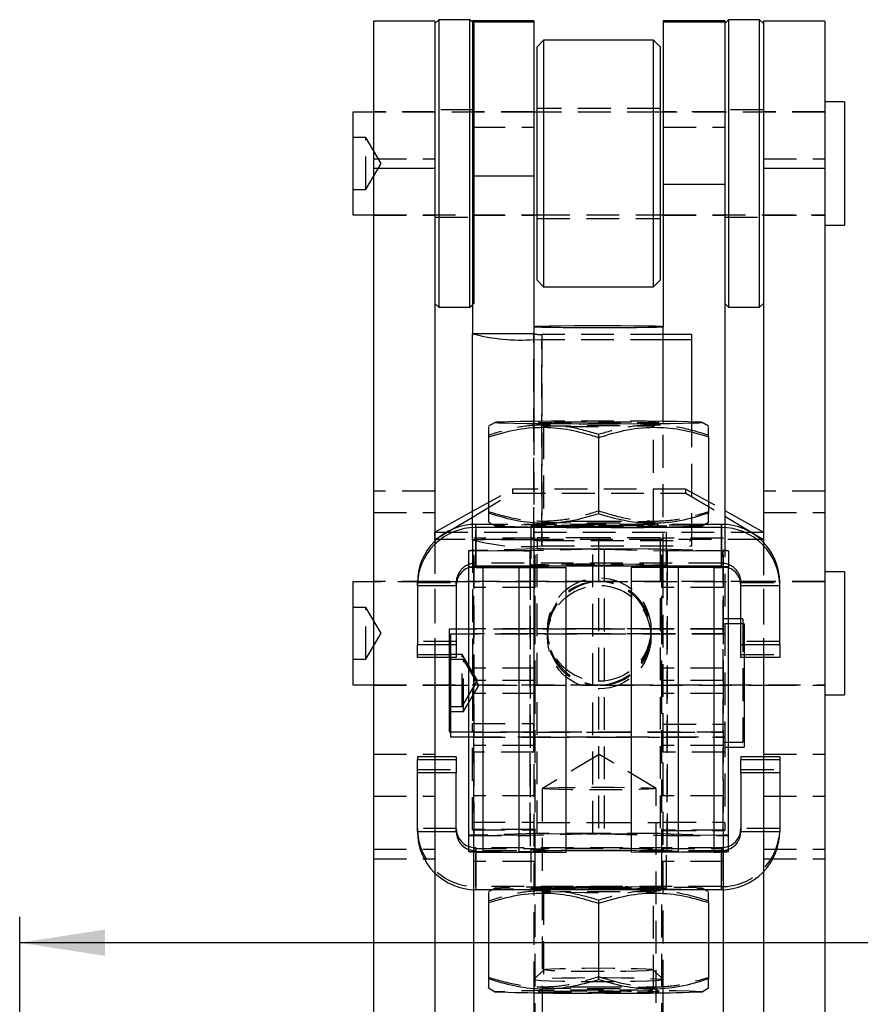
# Model space of a CAD drawing. Extents: x 56 to 806, y 64 to 579.
# Tile 7 of 9: x 390 to 455, y 479 to 555. Entities that reach past the tile are written whole.
import ezdxf

# ---------------------------------------------------------------- set-up
doc = ezdxf.new("R2010")
doc.units = 0
doc.header["$LTSCALE"] = 2
doc.linetypes.add('HIDDEN', pattern=[1.905, 1.27, -0.635])
doc.layers.get('0').update_dxf_attribs({"linetype": 'CONTINUOUS'})
doc.styles.add('SLDTEXTSTYLE0', font='TXT', dxfattribs={"width": 0.75})
doc.dimstyles.new('SLDDIMSTYLE2', dxfattribs={"dimtxt": 7, "dimasz": 6.604, "dimexe": 0, "dimexo": 0.0625, "dimgap": 1.75, "dimtad": 1, "dimdec": 0, "dimrnd": 1e-09, "dimzin": 12, "dimtxsty": 'SLDTEXTSTYLE0', "dimsah": 1, "dimcen": 0.09, "dimazin": 3, "dimtfac": 1, "dimtofl": 0, "dimtmove": 0, "dimatfit": 3, "dimtolj": 1, "dimtzin": 12})

# ---------------------------------------------------------------- blocks, each defined once
blk = doc.blocks.new('_D_5')
at = {"color": 179, "linetype": 'CONTINUOUS'}
for p, q in [((389.952, 437.574), (389.952, 486.157)), ((479.452, 437.574), (479.452, 486.157)), ((479.452, 484.157), (389.952, 484.157)), ((479.452, 484.157), (510.467, 484.157))]:
    blk.add_line(p, q, dxfattribs=at)
for points in [[(389.952, 484.157), (396.556, 483.141), (396.556, 485.173)], [(479.452, 484.157), (472.848, 485.173), (472.848, 483.141)]]:
    blk.add_solid(points, dxfattribs=at)
at = {"color": 179, "linetype": 'CONTINUOUS', "insert": (494.436, 493.18, -40.03), "char_height": 7, "attachment_point": 1, "style": 'SLDTEXTSTYLE0'}
blk.add_mtext('90', dxfattribs=at)

msp = doc.modelspace()

# ---------------------------------------------------------------- linework, layer by layer
at = {"color": 7, "linetype": 'CONTINUOUS'}
for p, q in [((422.051695, 555.383275), (417.301696, 555.383275)), ((417.301696, 555.383275), (417.301696, 544.026064)), ((422.351695, 555.495775), (422.051695, 555.195777)), ((422.051695, 555.383275), (422.051695, 544.026064)), ((424.751695, 555.495775), (422.351695, 555.495775)), ((422.351695, 555.495775), (422.351695, 533.270775)), ((424.951515, 555.295954), (424.751695, 555.495775)), ((424.751695, 533.270775), (424.751695, 555.495775)), ((429.701515, 555.419027), (424.951515, 555.419027)), ((424.951515, 555.419027), (424.951515, 555.385302)), ((424.951515, 555.385302), (429.701515, 555.385302)), ((424.951515, 555.385302), (424.951515, 555.342055)), ((424.951515, 555.342055), (429.701515, 555.342055)), ((424.951515, 555.342055), (424.951515, 543.431888)), ((425.051695, 555.195777), (425.051695, 533.570776)), ((429.701515, 555.419027), (429.701515, 555.385302)), ((429.701515, 555.385302), (429.701515, 555.342055)), ((429.701515, 555.342055), (429.701515, 543.431888)), ((444.451515, 555.419027), (439.701515, 555.419027)), ((439.701515, 555.419027), (439.701515, 555.385302)), ((439.701515, 555.385302), (444.451515, 555.385302)), ((439.701515, 555.385302), (439.701515, 555.342055)), ((439.701515, 555.342055), (444.451515, 555.342055)), ((439.701515, 555.342055), (439.701515, 542.782246)), ((444.751515, 555.495775), (444.451515, 555.195777)), ((444.451515, 555.419027), (444.451515, 555.385302)), ((444.451515, 555.385302), (444.451515, 555.342055)), ((444.451515, 555.342055), (444.451515, 542.782246)), ((447.151515, 555.495775), (444.751515, 555.495775)), ((444.751515, 555.495775), (444.751515, 533.270775)), ((447.451515, 555.195777), (447.151515, 555.495775)), ((447.151515, 533.270775), (447.151515, 555.495775)), ((452.201515, 555.383275), (447.451515, 555.383275)), ((447.451515, 555.383275), (447.451515, 544.026064)), ((452.201515, 555.383275), (452.201515, 544.026064)), ((430.451515, 553.908276), (429.951515, 553.408275)), ((429.951515, 535.358275), (429.951515, 553.408275)), ((438.951515, 553.908276), (430.451515, 553.908276)), ((430.451515, 553.908276), (430.451515, 534.858276)), ((439.451515, 553.408275), (438.951515, 553.908276)), ((438.951515, 534.858276), (438.951515, 553.908276)), ((439.451515, 553.408275), (439.451515, 535.358275)), ((453.701515, 549.145776), (452.201515, 549.145776)), ((453.701515, 549.145776), (453.701515, 539.620776)), ((417.301696, 548.352024), (415.701516, 548.352024)), ((415.701516, 548.352024), (415.701516, 540.414526)), ((429.951515, 548.352024), (429.701515, 548.352024)), ((439.701515, 548.352024), (439.451515, 548.352024)), ((417.301696, 544.026064), (422.051695, 544.026064)), ((417.301696, 544.026064), (417.301696, 467.066678)), ((422.051695, 544.026064), (422.051695, 515.204686)), ((424.951515, 543.431888), (429.701515, 543.431888)), ((424.951515, 543.431888), (424.951515, 531.227794)), ((429.701515, 543.431888), (429.701515, 531.227794)), ((447.451515, 544.026064), (452.201515, 544.026064)), ((447.451515, 544.026064), (447.451515, 515.10335)), ((452.201515, 544.026064), (452.201515, 467.066678)), ((439.701515, 542.782246), (444.451515, 542.782246)), ((439.701515, 542.782246), (439.701515, 531.768121)), ((444.451515, 542.782246), (444.451515, 516.483823)), ((415.701516, 540.414526), (417.301696, 540.414526)), ((429.701515, 540.414526), (429.951515, 540.414526)), ((439.451515, 540.414526), (439.701515, 540.414526)), ((452.201515, 539.620776), (453.701515, 539.620776)), ((429.951515, 535.358275), (430.451515, 534.858276)), ((438.951515, 534.858276), (439.451515, 535.358275)), ((430.451515, 534.858276), (438.951515, 534.858276)), ((422.051695, 533.570776), (422.351695, 533.270775)), ((424.751695, 533.270775), (424.951515, 533.470596)), ((444.451515, 533.570776), (444.751515, 533.270775)), ((447.151515, 533.270775), (447.451515, 533.570776)), ((422.351695, 533.270775), (424.751695, 533.270775)), ((444.751515, 533.270775), (447.151515, 533.270775)), ((424.951515, 516.483823), (424.951515, 531.227794)), ((429.701515, 531.227794), (424.951515, 531.227794)), ((429.701515, 531.768121), (429.701515, 524.368667)), ((439.701515, 524.368667), (439.701515, 531.768121)), ((441.901515, 531.175899), (439.701515, 531.175899)), ((441.901515, 530.765074), (441.901515, 531.175899)), ((441.901515, 530.765074), (439.701515, 530.765074)), ((441.901515, 524.41104), (441.901515, 530.765074)), ((426.703287, 524.370714), (426.201515, 524.0811)), ((443.201516, 524.0811), (442.699743, 524.370714)), ((426.201515, 523.261247), (426.201515, 517.357412)), ((434.701515, 523.201614), (434.701515, 517.297779)), ((443.201516, 523.261247), (443.201516, 517.357412)), ((422.051695, 515.893708), (424.951515, 517.501108)), ((444.451515, 517.556639), (447.451515, 515.893708)), ((423.355429, 516.094698), (424.951515, 517.052489)), ((444.451515, 517.112606), (447.451515, 515.312344)), ((425.201515, 516.247743), (425.201515, 516.490772)), ((426.489211, 516.490772), (425.201515, 516.490772)), ((425.201515, 516.247743), (425.201515, 513.247965)), ((444.201515, 516.247743), (425.201515, 516.247743)), ((426.201515, 516.656824), (426.703287, 516.367212)), ((442.699743, 516.367212), (443.201516, 516.656824)), ((444.201515, 516.490772), (442.913819, 516.490772)), ((444.201515, 516.247743), (444.201515, 516.490772)), ((444.201515, 513.247965), (444.201515, 516.247743)), ((422.051695, 515.312344), (422.448486, 515.550453)), ((422.165382, 515.31229), (422.051695, 515.31229)), ((447.451515, 515.31229), (447.237648, 515.31229)), ((424.651515, 513.247965), (424.651515, 513.199403)), ((424.651515, 513.199403), (429.401515, 513.199403)), ((424.651515, 513.199403), (424.651515, 491.201027)), ((444.201515, 513.247965), (425.201515, 513.247965)), ((425.765144, 513.162224), (429.403855, 513.199325)), ((425.765144, 513.162224), (425.765144, 491.163849)), ((425.765144, 513.162224), (428.553939, 513.121838)), ((428.553939, 513.121838), (432.19265, 513.158939)), ((428.553939, 491.123463), (428.553939, 513.121838)), ((429.401515, 513.247965), (429.401515, 513.199403)), ((429.403855, 513.199325), (432.19265, 513.158939)), ((429.701515, 513.247965), (429.701515, 513.195015)), ((432.19265, 491.160563), (432.19265, 513.158939)), ((439.999176, 513.199325), (437.21038, 513.158939)), ((440.849091, 513.121838), (437.21038, 513.158939)), ((437.21038, 513.158939), (437.21038, 491.160563)), ((439.701515, 513.195015), (439.701515, 513.247965)), ((443.637887, 513.162224), (439.999176, 513.199325)), ((440.001515, 513.247965), (440.001515, 513.199403)), ((444.751515, 513.199403), (440.001515, 513.199403)), ((443.637887, 513.162224), (440.849091, 513.121838)), ((440.849091, 513.121838), (440.849091, 491.123463)), ((443.637887, 491.163849), (443.637887, 513.162224)), ((444.751515, 513.247965), (444.751515, 513.199403)), ((444.751515, 491.201027), (444.751515, 513.199403)), ((453.701515, 512.831549), (452.201515, 512.831549)), ((453.701515, 512.831549), (453.701515, 503.306549)), ((417.301696, 512.037799), (415.701516, 512.037799)), ((415.701516, 512.037799), (415.701516, 504.1003)), ((420.701515, 511.748076), (420.701515, 511.991104)), ((423.701515, 511.748076), (420.701515, 511.748076)), ((420.701515, 511.748076), (420.701515, 507.198412)), ((423.701515, 511.748076), (423.701515, 507.198412)), ((448.701516, 511.748076), (445.701515, 511.748076)), ((445.701515, 507.198412), (445.701515, 511.748076)), ((448.701516, 511.748076), (448.701516, 511.991104)), ((448.701516, 507.198412), (448.701516, 511.748076)), ((445.701515, 509.186385), (444.751515, 509.186385)), ((424.651515, 508.392635), (423.701515, 508.392635)), ((445.701515, 508.797539), (444.751515, 508.797539)), ((424.651515, 508.003789), (423.701515, 508.003789)), ((420.701515, 507.198412), (423.701515, 507.198412)), ((420.701515, 506.210637), (420.701515, 507.198412)), ((423.701515, 507.198412), (423.701515, 506.210637)), ((445.701515, 507.198412), (448.701516, 507.198412)), ((445.701515, 506.210637), (445.701515, 507.198412)), ((448.701516, 507.198412), (448.701516, 506.210637)), ((423.701515, 506.210637), (420.701515, 506.210637)), ((422.051695, 506.210637), (422.051695, 498.529946)), ((423.151335, 506.210637), (423.151335, 500.455135)), ((423.251515, 506.210637), (423.251515, 500.066289)), ((448.701516, 506.210637), (445.701515, 506.210637)), ((445.951516, 506.210637), (445.951516, 499.272539)), ((447.451515, 506.210637), (447.451515, 498.529946)), ((415.701516, 504.1003), (417.301696, 504.1003)), ((452.201515, 503.306549), (453.701515, 503.306549)), ((423.151335, 500.455135), (423.251515, 500.455135)), ((423.251515, 500.066289), (424.651515, 500.066289)), ((444.751515, 499.272539), (445.951516, 499.272539)), ((423.701515, 498.529946), (420.701515, 498.529946)), ((420.701515, 498.529946), (420.701515, 498.31122)), ((423.701515, 498.529946), (423.701515, 498.31122)), ((448.701516, 498.529946), (445.701515, 498.529946)), ((445.701515, 498.529946), (445.701515, 498.31122)), ((448.701516, 498.529946), (448.701516, 498.31122)), ((420.701515, 497.299143), (420.701515, 498.31122)), ((420.701515, 498.31122), (423.701515, 498.31122)), ((423.701515, 498.31122), (423.701515, 497.299143)), ((445.701515, 497.299143), (445.701515, 498.31122)), ((445.701515, 498.31122), (448.701516, 498.31122)), ((448.701516, 498.31122), (448.701516, 497.299143)), ((423.701515, 497.299143), (420.701515, 497.299143)), ((420.701515, 492.749479), (420.701515, 497.299143)), ((423.701515, 492.749479), (423.701515, 497.299143)), ((448.701516, 497.299143), (445.701515, 497.299143)), ((445.701515, 497.299143), (445.701515, 492.749479)), ((448.701516, 497.299143), (448.701516, 492.749479)), ((420.701515, 492.749479), (423.701515, 492.749479)), ((445.701515, 492.749479), (448.701516, 492.749479)), ((425.765144, 491.163849), (428.553939, 491.123463)), ((428.553939, 491.123463), (432.19265, 491.160563)), ((437.21038, 491.24959), (432.19265, 491.24959)), ((440.849091, 491.123463), (437.21038, 491.160563)), ((443.637887, 491.163849), (440.849091, 491.123463)), ((422.051695, 489.535897), (422.051695, 467.066678)), ((447.451515, 489.637234), (447.451515, 467.066678)), ((425.051695, 450.173887), (425.051695, 488.252305)), ((444.201515, 488.249811), (425.201515, 488.249811)), ((426.489211, 488.249811), (426.201515, 488.083758)), ((443.201516, 488.083758), (442.913819, 488.249811)), ((444.351335, 450.173887), (444.351335, 488.252305)), ((426.201515, 487.263906), (426.201515, 481.360069)), ((434.701515, 487.204273), (434.701515, 481.300437)), ((443.201516, 487.263906), (443.201516, 481.360069)), ((426.201515, 480.659482), (426.703287, 480.36987)), ((429.701515, 480.296029), (429.701515, 456.77366)), ((439.701515, 456.77366), (439.701515, 480.296029)), ((442.699743, 480.36987), (443.201516, 480.659482))]:
    msp.add_line(p, q, dxfattribs=at)
at = {"color": 7, "linetype": 'HIDDEN'}
for p, q in [((425.051695, 555.195777), (424.951515, 555.295954)), ((422.051695, 548.383276), (417.301696, 548.383276)), ((429.701515, 548.352024), (417.301696, 548.352024)), ((425.051695, 548.533274), (422.051695, 548.533274)), ((429.701515, 548.383276), (424.951515, 548.383276)), ((439.451515, 548.633276), (429.951515, 548.633276)), ((439.451515, 548.352024), (429.951515, 548.352024)), ((444.451515, 548.383276), (439.701515, 548.383276)), ((452.201515, 548.352024), (439.701515, 548.352024)), ((447.451515, 548.533274), (444.451515, 548.533274)), ((452.201515, 548.383276), (447.451515, 548.383276)), ((424.951515, 547.197434), (429.701515, 547.197434)), ((439.701515, 547.197434), (444.451515, 547.197434)), ((416.701516, 546.383275), (415.701516, 546.383275)), ((416.701516, 542.383275), (416.701516, 546.383275)), ((417.903237, 544.383275), (416.701516, 546.383275)), ((416.701516, 542.383275), (417.903237, 544.383275)), ((417.301696, 544.740486), (422.051695, 544.740486)), ((447.451515, 544.740486), (452.201515, 544.740486)), ((415.701516, 542.383275), (416.701516, 542.383275)), ((417.301696, 540.414526), (429.701515, 540.414526)), ((417.301696, 540.383274), (422.051695, 540.383274)), ((424.951515, 540.383274), (429.701515, 540.383274)), ((429.951515, 540.414526), (439.451515, 540.414526)), ((439.701515, 540.414526), (452.201515, 540.414526)), ((439.701515, 540.383274), (444.451515, 540.383274)), ((447.451515, 540.383274), (452.201515, 540.383274)), ((422.051695, 540.233276), (425.051695, 540.233276)), ((429.951515, 540.133274), (439.451515, 540.133274)), ((444.451515, 540.233276), (447.451515, 540.233276)), ((424.951515, 533.470596), (425.051695, 533.570776)), ((429.701515, 515.28775), (429.701515, 531.227794)), ((430.301515, 531.175899), (430.301515, 530.765074)), ((439.701515, 531.175899), (430.301515, 531.175899)), ((430.301515, 531.175899), (430.301515, 515.235856)), ((429.701515, 530.767993), (430.301515, 530.765074)), ((430.301515, 514.82503), (430.301515, 530.765074)), ((439.701515, 530.765074), (430.301515, 530.765074)), ((429.701515, 524.368667), (429.701515, 513.247965)), ((430.028958, 524.367681), (430.452155, 524.071422)), ((438.950875, 524.071422), (439.374073, 524.367681)), ((439.701515, 513.247965), (439.701515, 524.368667)), ((441.901515, 514.82503), (441.901515, 524.41104)), ((430.451515, 524.072318), (430.451515, 516.665606)), ((438.951515, 516.665606), (438.951515, 524.072318)), ((434.701515, 523.440146), (434.701515, 523.201614)), ((422.051695, 519.069049), (417.301696, 519.069049)), ((424.951515, 517.501108), (428.051605, 519.219521)), ((428.051605, 519.219521), (428.051605, 518.912814)), ((441.451605, 519.219521), (428.051605, 519.219521)), ((441.451605, 518.912814), (441.451605, 519.219521)), ((441.451605, 519.219521), (444.451515, 517.556639)), ((452.201515, 519.069049), (447.451515, 519.069049)), ((424.951515, 517.052489), (428.051605, 518.912814)), ((428.051605, 518.912814), (441.451605, 518.912814)), ((441.451605, 518.912814), (444.451515, 517.112606)), ((417.301696, 517.4117), (422.051695, 517.4117)), ((447.451515, 517.4117), (452.201515, 517.4117)), ((422.448486, 515.550453), (423.355429, 516.094698)), ((424.951515, 515.28775), (424.951515, 516.483823)), ((425.201515, 513.490994), (425.201515, 516.490772)), ((442.913819, 516.490772), (426.489211, 516.490772)), ((429.451515, 516.369258), (429.451515, 513.369479)), ((430.452155, 516.666503), (430.028958, 516.370243)), ((439.374073, 516.370243), (438.950875, 516.666503)), ((439.951515, 513.369479), (439.951515, 516.369258)), ((444.201515, 516.490772), (444.201515, 513.490994)), ((444.451515, 516.483823), (444.451515, 501.039254)), ((422.051606, 515.893658), (422.051695, 515.893708)), ((422.051606, 515.31229), (422.051606, 515.893658)), ((422.051606, 515.893658), (447.451605, 515.893658)), ((422.051606, 515.31229), (422.051695, 515.312344)), ((422.051695, 515.31229), (422.051606, 515.31229)), ((422.051606, 515.31229), (422.051606, 467.788844)), ((422.051695, 515.204686), (422.051695, 506.210637)), ((447.237648, 515.31229), (422.165382, 515.31229)), ((424.951515, 515.28775), (424.951515, 501.091148)), ((429.701515, 515.28775), (424.951515, 515.28775)), ((425.051695, 511.606541), (425.051695, 515.423885)), ((429.801695, 515.423885), (425.051695, 515.423885)), ((429.701515, 515.28775), (429.701515, 501.091148)), ((429.801695, 511.606541), (429.801695, 515.423885)), ((434.701515, 515.459527), (429.951515, 515.459527)), ((429.951515, 515.459527), (429.951515, 514.596802)), ((430.301515, 515.235856), (430.301515, 514.82503)), ((430.301515, 515.235856), (441.901515, 515.235856)), ((439.451515, 515.459527), (434.701515, 515.459527)), ((434.701515, 515.459527), (434.701515, 514.596802)), ((439.451515, 515.459527), (439.451515, 514.596802)), ((439.601335, 511.606541), (439.601335, 515.423885)), ((444.351335, 515.423885), (439.601335, 515.423885)), ((444.351335, 511.606541), (444.351335, 515.423885)), ((447.451515, 515.893708), (447.451605, 515.893658)), ((447.451515, 515.312344), (447.451605, 515.31229)), ((447.451605, 515.31229), (447.451515, 515.31229)), ((447.451605, 515.893658), (447.451605, 515.31229)), ((447.451605, 515.31229), (447.451605, 467.788844)), ((429.401515, 514.444346), (424.651515, 514.444346)), ((424.651515, 514.444346), (424.651515, 513.247965)), ((429.950597, 514.596751), (425.088529, 514.468556)), ((425.088529, 492.470179), (425.088529, 514.468556)), ((425.088529, 514.468556), (429.402433, 514.444397)), ((429.401515, 514.444346), (429.401515, 513.247965)), ((434.264501, 514.572592), (429.402433, 514.444397)), ((429.402433, 513.247965), (429.402433, 514.444397)), ((434.264501, 514.572592), (429.950597, 514.596751)), ((429.950597, 492.598376), (429.950597, 514.596751)), ((429.951515, 514.596802), (434.701515, 514.596802)), ((429.951515, 492.598426), (429.951515, 514.596802)), ((430.301515, 514.82503), (441.901515, 514.82503)), ((434.264501, 492.574216), (434.264501, 514.572592)), ((434.701515, 514.596802), (434.701515, 492.598426)), ((434.701515, 514.596802), (439.451515, 514.596802)), ((439.452433, 514.596751), (435.138529, 514.572592)), ((435.138529, 514.572592), (435.138529, 492.574216)), ((435.138529, 514.572592), (440.000597, 514.444397)), ((439.451515, 514.596802), (439.451515, 492.598426)), ((439.452433, 514.596751), (444.314501, 514.468556)), ((439.452433, 514.596751), (439.452433, 492.598376)), ((440.000597, 514.444397), (444.314501, 514.468556)), ((440.000597, 514.444397), (440.000597, 513.247965)), ((444.751515, 514.444346), (440.001515, 514.444346)), ((440.001515, 514.444346), (440.001515, 513.247965)), ((444.314501, 514.468556), (444.314501, 492.470179)), ((444.751515, 514.444346), (444.751515, 513.247965)), ((447.451515, 515.10335), (447.451515, 506.210637)), ((425.201515, 513.247965), (425.201515, 513.490994)), ((444.201515, 513.490994), (425.201515, 513.490994)), ((429.401515, 513.199403), (429.401515, 491.201027)), ((429.402433, 492.446021), (429.402433, 513.199352)), ((429.403855, 513.199325), (429.403855, 491.200949)), ((429.701515, 513.195015), (429.701515, 480.296029)), ((439.701515, 480.296029), (439.701515, 513.195015)), ((439.999176, 491.200949), (439.999176, 513.199325)), ((440.000597, 513.199352), (440.000597, 492.446021)), ((440.001515, 491.201027), (440.001515, 513.199403)), ((444.201515, 513.247965), (444.201515, 513.490994)), ((422.051695, 512.069049), (417.301696, 512.069049)), ((452.201515, 512.037799), (417.301696, 512.037799)), ((420.701515, 511.991104), (423.701515, 511.991104)), ((434.660051, 512.069049), (422.051606, 512.069049)), ((423.701515, 511.748076), (423.701515, 511.991104)), ((429.801695, 511.606541), (425.051695, 511.606541)), ((425.051695, 508.423886), (425.051695, 511.606541)), ((429.801695, 508.423886), (429.801695, 511.606541)), ((447.451605, 512.069049), (434.843159, 512.069049)), ((444.351335, 511.606541), (439.601335, 511.606541)), ((439.601335, 508.423886), (439.601335, 511.606541)), ((444.351335, 508.423886), (444.351335, 511.606541)), ((445.701515, 511.748076), (445.701515, 511.991104)), ((445.701515, 511.991104), (448.701516, 511.991104)), ((452.201515, 512.069049), (447.451515, 512.069049)), ((416.701516, 510.069049), (415.701516, 510.069049)), ((416.701516, 506.069049), (416.701516, 510.069049)), ((417.903237, 508.069049), (416.701516, 510.069049)), ((444.751515, 509.186385), (444.351335, 509.186385)), ((445.851335, 509.186385), (445.701515, 509.186385)), ((445.851335, 509.186385), (445.851335, 499.661386)), ((423.151335, 508.392635), (423.151335, 506.210637)), ((423.701515, 508.392635), (423.151335, 508.392635)), ((444.351335, 508.392635), (424.651515, 508.392635)), ((425.051695, 503.423886), (425.051695, 508.423886)), ((429.801695, 508.423886), (425.051695, 508.423886)), ((429.801695, 503.423886), (429.801695, 508.423886)), ((434.701515, 508.423885), (429.951515, 508.423885)), ((430.751605, 508.359733), (430.751605, 508.160603)), ((439.451515, 508.423885), (434.701515, 508.423885)), ((438.751605, 508.160603), (438.751605, 508.359733)), ((444.351335, 508.423886), (439.601335, 508.423886)), ((439.601335, 503.423886), (439.601335, 508.423886)), ((444.351335, 503.423886), (444.351335, 508.423886)), ((444.751515, 508.797539), (444.451515, 508.797539)), ((445.951516, 508.797539), (445.701515, 508.797539)), ((445.951516, 508.797539), (445.951516, 506.210637)), ((416.701516, 506.069049), (417.903237, 508.069049)), ((423.251515, 508.003789), (423.251515, 506.210637)), ((423.701515, 508.003789), (423.251515, 508.003789)), ((444.451515, 508.003789), (424.651515, 508.003789)), ((429.701515, 508.035039), (424.951515, 508.035039)), ((434.701515, 508.035039), (429.951515, 508.035039)), ((430.751605, 507.977495), (430.751605, 507.778365)), ((439.451515, 508.035039), (434.701515, 508.035039)), ((438.751605, 507.778365), (438.751605, 507.977495)), ((444.451515, 508.035039), (439.701515, 508.035039)), ((423.701515, 507.44144), (420.701515, 507.44144)), ((448.701516, 507.44144), (445.701515, 507.44144)), ((415.701516, 506.069049), (416.701516, 506.069049)), ((420.701515, 506.429363), (423.701515, 506.429363)), ((424.151336, 506.423885), (423.151335, 506.423885)), ((424.151336, 502.423885), (424.151336, 506.423885)), ((425.353057, 504.423885), (424.151336, 506.423885)), ((445.701515, 506.429363), (448.701516, 506.429363)), ((424.251515, 506.035039), (423.251515, 506.035039)), ((424.251515, 502.035039), (424.251515, 506.035039)), ((425.453236, 504.035039), (424.251515, 506.035039)), ((429.801695, 505.364694), (425.051695, 505.364694)), ((444.351335, 505.364694), (439.601335, 505.364694)), ((417.301696, 504.1003), (452.201515, 504.1003)), ((417.301696, 504.06905), (422.051695, 504.06905)), ((422.051606, 504.06905), (434.660051, 504.06905)), ((424.151336, 502.423885), (425.353057, 504.423885)), ((424.251515, 502.035039), (425.453236, 504.035039)), ((429.801695, 504.423885), (425.051695, 504.423885)), ((434.843159, 504.06905), (447.451605, 504.06905)), ((444.351335, 504.423885), (439.601335, 504.423885)), ((447.451515, 504.06905), (452.201515, 504.06905)), ((425.051695, 490.423887), (425.051695, 503.423886)), ((429.801695, 503.423886), (425.051695, 503.423886)), ((429.801695, 490.423887), (429.801695, 503.423886)), ((444.351335, 503.423886), (439.601335, 503.423886)), ((439.601335, 490.423887), (439.601335, 503.423886)), ((444.351335, 490.423887), (444.351335, 503.423886)), ((423.151335, 502.423885), (424.151336, 502.423885)), ((423.251515, 502.035039), (424.251515, 502.035039)), ((424.951515, 501.091148), (429.701515, 501.091148)), ((424.951515, 492.869555), (424.951515, 501.091148)), ((429.701515, 498.879174), (429.701515, 501.091148)), ((439.701515, 501.039254), (444.451515, 501.039254)), ((439.701515, 498.879174), (439.701515, 501.039254)), ((444.451515, 501.039254), (444.451515, 492.81766)), ((423.251515, 500.455135), (444.351335, 500.455135)), ((424.651515, 500.066289), (444.451515, 500.066289)), ((424.951515, 500.035039), (429.701515, 500.035039)), ((425.051695, 500.423885), (429.801695, 500.423885)), ((429.951515, 500.423886), (434.701515, 500.423886)), ((429.951515, 500.035039), (434.701515, 500.035039)), ((434.701515, 500.423886), (439.451515, 500.423886)), ((434.701515, 500.035039), (439.451515, 500.035039)), ((439.601335, 500.423885), (444.351335, 500.423885)), ((439.701515, 500.035039), (444.451515, 500.035039)), ((429.801695, 499.39047), (425.051695, 499.39047)), ((444.351335, 499.39047), (439.601335, 499.39047)), ((444.351335, 499.661386), (445.851335, 499.661386)), ((444.451515, 499.272539), (444.751515, 499.272539)), ((417.301696, 498.726399), (422.051695, 498.726399)), ((422.051695, 498.529946), (422.051695, 489.535897)), ((429.701515, 498.879174), (424.951515, 498.879174)), ((434.751605, 498.715288), (430.3548, 496.07603)), ((439.14841, 496.07603), (434.751605, 498.715288)), ((444.451515, 498.879174), (439.701515, 498.879174)), ((447.451515, 498.726399), (452.201515, 498.726399)), ((447.451515, 498.529946), (447.451515, 489.637234)), ((420.701515, 497.542171), (423.701515, 497.542171)), ((445.701515, 497.542171), (448.701516, 497.542171)), ((417.301696, 495.479293), (422.051695, 495.479293)), ((429.801695, 495.505583), (425.051695, 495.505583)), ((430.351605, 496.072193), (430.351605, 468.079528)), ((439.151605, 468.079528), (439.151605, 496.072193)), ((444.351335, 495.505583), (439.601335, 495.505583)), ((447.451515, 495.479293), (452.201515, 495.479293)), ((424.951515, 493.465462), (429.701515, 493.465462)), ((429.951515, 493.461152), (434.701515, 493.461152)), ((434.701515, 493.461152), (439.451515, 493.461152)), ((439.701515, 493.465462), (444.451515, 493.465462)), ((423.701515, 492.992507), (420.701515, 492.992507)), ((424.651515, 492.445971), (429.401515, 492.445971)), ((429.701515, 492.90328), (424.951515, 492.90328)), ((424.951515, 492.869555), (429.701515, 492.869555)), ((429.950597, 492.598376), (425.088529, 492.470179)), ((429.402433, 492.446021), (425.088529, 492.470179)), ((434.264501, 492.574216), (429.402433, 492.446021)), ((429.950597, 492.598376), (434.264501, 492.574216)), ((434.701515, 492.598426), (429.951515, 492.598426)), ((439.451515, 492.598426), (434.701515, 492.598426)), ((435.138529, 492.574216), (439.452433, 492.598376)), ((435.138529, 492.574216), (440.000597, 492.446021)), ((439.452433, 492.598376), (444.314501, 492.470179)), ((444.451515, 492.851386), (439.701515, 492.851386)), ((439.701515, 492.81766), (444.451515, 492.81766)), ((444.314501, 492.470179), (440.000597, 492.446021)), ((440.001515, 492.445971), (444.751515, 492.445971)), ((448.701516, 492.992507), (445.701515, 492.992507)), ((417.301696, 491.395001), (422.051695, 491.395001)), ((424.651515, 491.201027), (429.401515, 491.201027)), ((425.051695, 491.436572), (429.801695, 491.436572)), ((425.201515, 491.492618), (425.201515, 491.24959)), ((444.201515, 491.492618), (425.201515, 491.492618)), ((425.201515, 488.49284), (425.201515, 491.492618)), ((432.19265, 491.24959), (425.201515, 491.24959)), ((425.201515, 491.24959), (425.201515, 491.174037)), ((425.765144, 491.163849), (429.403855, 491.200949)), ((429.403855, 491.200949), (432.19265, 491.160563)), ((429.451515, 491.371103), (429.451515, 488.371324)), ((444.201515, 491.24959), (437.21038, 491.24959)), ((439.999176, 491.200949), (437.21038, 491.160563)), ((439.601335, 491.436572), (444.351335, 491.436572)), ((439.951515, 488.371324), (439.951515, 491.371103)), ((443.637887, 491.163849), (439.999176, 491.200949)), ((444.751515, 491.201027), (440.001515, 491.201027)), ((444.201515, 491.492618), (444.201515, 491.24959)), ((444.201515, 491.492618), (444.201515, 488.49284)), ((444.201515, 491.174037), (444.201515, 491.24959)), ((447.451515, 491.395001), (452.201515, 491.395001)), ((417.301696, 490.64166), (422.051695, 490.64166)), ((429.801695, 490.423887), (425.051695, 490.423887)), ((425.051695, 488.252305), (425.051695, 490.423887)), ((429.801695, 450.286305), (429.801695, 490.423887)), ((444.351335, 490.423887), (439.601335, 490.423887)), ((439.601335, 450.281623), (439.601335, 490.423887)), ((444.351335, 488.252305), (444.351335, 490.423887)), ((447.451515, 490.64166), (452.201515, 490.64166)), ((425.201515, 488.49284), (425.201515, 488.249811)), ((444.201515, 488.49284), (425.201515, 488.49284)), ((426.703287, 488.373371), (426.489211, 488.249811)), ((430.028958, 488.370339), (430.452155, 488.07408)), ((430.451515, 488.074976), (430.451515, 480.668264)), ((438.950875, 488.07408), (439.374073, 488.370339)), ((438.951515, 480.668264), (438.951515, 488.074976)), ((442.913819, 488.249811), (442.699743, 488.373371)), ((444.201515, 488.49284), (444.201515, 488.249811)), ((434.701515, 487.442803), (434.701515, 487.204273)), ((430.470813, 482.069033), (429.704229, 481.303281)), ((439.698802, 481.303281), (438.932218, 482.069033)), ((430.452155, 480.669162), (430.028958, 480.372901)), ((439.374073, 480.372901), (438.950875, 480.669162))]:
    msp.add_line(p, q, dxfattribs=at)
at = {"color": 8, "linetype": 'CONTINUOUS'}
for p, q in [((429.402433, 513.199352), (429.402433, 513.247965)), ((440.000597, 513.247965), (440.000597, 513.199352)), ((425.201515, 491.174037), (425.201515, 488.249811)), ((444.201515, 488.249811), (444.201515, 491.174037))]:
    msp.add_line(p, q, dxfattribs=at)
at = {"color": 7, "linetype": 'CONTINUOUS', "flags": 128}
for points in [[(438.380166, 531.809271), (437.462859, 531.818772), (436.385073, 531.825331), (435.209444, 531.828564), (434.004297, 531.828285), (432.839669, 531.824509), (431.783245, 531.817455), (430.89642, 531.807535), (430.230733, 531.795325), (429.824872, 531.781534), (429.702424, 531.766963), (429.870505, 531.752458), (430.319347, 531.738865), (431.022864, 531.726972), (431.940171, 531.717469), (433.017957, 531.710912), (434.193586, 531.707679), (435.398734, 531.707958), (436.563361, 531.711734), (437.619786, 531.718786), (438.50661, 531.728706), (439.172297, 531.740916), (439.578158, 531.754709), (439.700606, 531.76928), (439.532525, 531.783783), (439.083684, 531.797376), (438.380166, 531.809271)], [(429.701515, 524.444553), (428.655518, 524.432326), (427.773312, 524.417272), (427.141509, 524.400462), (426.782944, 524.382502), (426.710577, 524.364042), (426.927022, 524.345749), (427.424459, 524.328285), (428.184908, 524.312279), (429.180883, 524.298313), (430.376388, 524.286887), (431.728215, 524.27842), (433.187505, 524.273212), (434.701515, 524.271455)], [(434.701515, 524.271455), (436.215525, 524.273212), (437.674815, 524.27842), (439.026642, 524.286887), (440.222147, 524.298313), (441.218123, 524.312279), (441.978571, 524.328285), (442.476008, 524.345749), (442.692454, 524.364042), (442.620086, 524.382502), (442.261522, 524.400462), (441.629718, 524.417272), (440.747512, 524.432326), (439.701515, 524.444553)]]:
    msp.add_lwpolyline(points, dxfattribs=at)
at = {"color": 7, "linetype": 'HIDDEN', "flags": 128}
for points in [[(439.701515, 524.444553), (439.646787, 524.44508), (438.367327, 524.455073), (436.955376, 524.461941), (435.461964, 524.465439), (433.941067, 524.465439), (432.447655, 524.461941), (431.035703, 524.455073), (429.756243, 524.44508), (429.701515, 524.444553)], [(434.701515, 524.425453), (435.863708, 524.423671), (436.952876, 524.418429), (437.900583, 524.410062), (438.64728, 524.399095), (439.146051, 524.386215), (439.365555, 524.372234), (439.292, 524.358027), (438.930008, 524.344488), (438.302325, 524.33247), (437.448389, 524.322726), (436.421857, 524.315868), (435.28723, 524.312327), (434.1158, 524.312327), (432.981173, 524.315868), (431.954641, 524.322726), (431.100705, 524.33247), (430.473022, 524.344488), (430.11103, 524.358027), (430.037475, 524.372234), (430.256979, 524.386215), (430.75575, 524.399095), (431.502447, 524.410062), (432.450154, 524.418429), (433.539322, 524.423671), (434.701515, 524.425453)], [(434.701515, 524.020674), (433.601534, 524.022435), (432.576515, 524.027593), (431.696311, 524.035801), (431.020907, 524.046496), (430.59633, 524.058952), (430.451515, 524.072318), (430.59633, 524.085684), (431.020907, 524.09814), (431.696311, 524.108835), (432.576515, 524.117042), (433.601534, 524.122202), (434.701515, 524.123962), (435.801496, 524.122202), (436.826515, 524.117042), (437.706719, 524.108835), (438.382123, 524.09814), (438.8067, 524.085684), (438.951515, 524.072318), (438.950875, 524.071422)], [(434.701515, 516.71725), (433.601534, 516.715491), (432.576515, 516.710331), (431.696311, 516.702125), (431.020907, 516.691428), (430.59633, 516.678973), (430.451515, 516.665606), (430.59633, 516.65224), (431.020907, 516.639785), (431.696311, 516.629089), (432.576515, 516.620882), (433.601534, 516.615723), (434.701515, 516.613963), (435.801496, 516.615723), (436.826515, 516.620882), (437.706719, 516.629089), (438.382123, 516.639785), (438.8067, 516.65224), (438.951515, 516.665606), (438.8067, 516.678973), (438.382123, 516.691428), (437.706719, 516.702125), (436.826515, 516.710331), (435.801496, 516.715491), (434.701515, 516.71725)], [(434.701515, 516.305463), (433.490782, 516.307182), (432.34532, 516.312249), (431.32688, 516.320388), (430.490368, 516.331162), (429.880881, 516.34399), (429.531275, 516.35818), (429.460397, 516.372967), (429.67207, 516.387555), (430.154882, 516.401156), (430.882803, 516.413036), (431.816593, 516.422558), (432.905909, 516.429206), (434.092027, 516.432621), (435.311003, 516.432621), (436.497121, 516.429206), (437.586437, 516.422558), (438.520227, 516.413036), (439.248149, 516.401156), (439.73096, 516.387555), (439.942633, 516.372967), (439.871756, 516.35818), (439.52215, 516.34399), (438.912662, 516.331162), (438.07615, 516.320388), (437.057711, 516.312249), (435.912248, 516.307182), (434.701515, 516.305463)], [(434.701515, 516.426045), (435.863708, 516.424261), (436.952876, 516.41902), (437.900583, 516.410654), (438.64728, 516.399686), (439.146051, 516.386806), (439.365555, 516.372824), (439.292, 516.358617), (438.930008, 516.345079), (438.302325, 516.333061), (437.448389, 516.323317), (436.421857, 516.316458), (435.28723, 516.312918), (434.1158, 516.312918), (432.981173, 516.316458), (431.954641, 516.323317), (431.100705, 516.333061), (430.473022, 516.345079), (430.11103, 516.358617), (430.037475, 516.372824), (430.256979, 516.386806), (430.75575, 516.399686), (431.502447, 516.410654), (432.450154, 516.41902), (433.539322, 516.424261), (434.701515, 516.426045)], [(425.201515, 513.247965), (424.90888, 513.219145), (424.651515, 513.143501)], [(434.701515, 513.305684), (433.490782, 513.307404), (432.34532, 513.31247), (431.32688, 513.32061), (430.490368, 513.331384), (429.880881, 513.344211), (429.531275, 513.358401), (429.460397, 513.373189), (429.67207, 513.387776), (430.154882, 513.401377), (430.882803, 513.413258), (431.816593, 513.422779), (432.905909, 513.429427), (434.092027, 513.432843), (435.311003, 513.432843), (436.497121, 513.429427), (437.586437, 513.422779), (438.520227, 513.413258), (439.248149, 513.401377), (439.73096, 513.387776), (439.942633, 513.373189), (439.871756, 513.358401), (439.52215, 513.344211), (438.912662, 513.331384), (438.07615, 513.32061), (437.057711, 513.31247), (435.912248, 513.307404), (434.701515, 513.305684)], [(444.751515, 513.143501), (444.49415, 513.219145), (444.201515, 513.247965)], [(430.351605, 496.072193), (430.501532, 496.098258), (430.941093, 496.122548), (431.640335, 496.143405), (432.551605, 496.15941), (433.612801, 496.169471), (434.751605, 496.172903), (435.890409, 496.169471), (436.951605, 496.15941), (437.862875, 496.143405), (438.562117, 496.122548), (439.001679, 496.098258), (439.151605, 496.072193), (439.001679, 496.046127), (438.562117, 496.021839), (437.862875, 496.000981), (436.951605, 495.984976), (435.890409, 495.974916), (434.751605, 495.971484), (433.612801, 495.974916), (432.551605, 495.984976), (431.640335, 496.000981), (430.941093, 496.021839), (430.501532, 496.046127), (430.351605, 496.072193)], [(425.201515, 491.492618), (424.90888, 491.521437), (424.651515, 491.597081)], [(425.201515, 491.24959), (424.90888, 491.278409), (424.651515, 491.354053)], [(434.701515, 491.434899), (433.490782, 491.43318), (432.34532, 491.428113), (431.32688, 491.419973), (430.490368, 491.4092), (429.880881, 491.396372), (429.531275, 491.382182), (429.460397, 491.367395), (429.67207, 491.352806), (430.154882, 491.339205), (430.882803, 491.327326), (431.816593, 491.317804), (432.19265, 491.315064)], [(437.21038, 491.315064), (437.586437, 491.317804), (438.520227, 491.327326), (439.248149, 491.339205), (439.73096, 491.352806), (439.942633, 491.367395), (439.871756, 491.382182), (439.52215, 491.396372), (438.912662, 491.4092), (438.07615, 491.419973), (437.057711, 491.428113), (435.912248, 491.43318), (434.701515, 491.434899)], [(444.751515, 491.597081), (444.49415, 491.521437), (444.201515, 491.492618)], [(444.751515, 491.354053), (444.49415, 491.278409), (444.201515, 491.24959)], [(434.701515, 488.274113), (436.215525, 488.275869), (437.674815, 488.281077), (439.026642, 488.289545), (440.222147, 488.30097), (441.218123, 488.314937), (441.978571, 488.330942), (442.476008, 488.348406), (442.692454, 488.366699), (442.620086, 488.38516), (442.261522, 488.40312), (441.629718, 488.41993), (440.747512, 488.434986), (439.646787, 488.447739), (438.367327, 488.457731), (436.955376, 488.464598), (435.461964, 488.468096), (433.941067, 488.468096), (432.447655, 488.464598), (431.035703, 488.457731), (429.756243, 488.447739), (428.655518, 488.434986), (427.773312, 488.41993), (427.141509, 488.40312), (426.782944, 488.38516), (426.710577, 488.366699), (426.927022, 488.348406), (427.424459, 488.330942), (428.184908, 488.314937), (429.180883, 488.30097), (430.376388, 488.289545), (431.728215, 488.281077), (433.187505, 488.275869), (434.701515, 488.274113)], [(434.701515, 488.43512), (433.490782, 488.433401), (432.34532, 488.428334), (431.32688, 488.420195), (430.490368, 488.409421), (429.880881, 488.396593), (429.531275, 488.382403), (429.460397, 488.367616), (429.67207, 488.353028), (430.154882, 488.339428), (430.882803, 488.327547), (431.816593, 488.318025), (432.905909, 488.311377), (434.092027, 488.307961), (435.311003, 488.307961), (436.497121, 488.311377), (437.586437, 488.318025), (438.520227, 488.327547), (439.248149, 488.339428), (439.73096, 488.353028), (439.942633, 488.367616), (439.871756, 488.382403), (439.52215, 488.396593), (438.912662, 488.409421), (438.07615, 488.420195), (437.057711, 488.428334), (435.912248, 488.433401), (434.701515, 488.43512)], [(434.701515, 488.428113), (435.863708, 488.426328), (436.952876, 488.421089), (437.900583, 488.412722), (438.64728, 488.401753), (439.146051, 488.388872), (439.365555, 488.374891), (439.292, 488.360685), (438.930008, 488.347147), (438.302325, 488.335128), (437.448389, 488.325384), (436.421857, 488.318526), (435.28723, 488.314987), (434.1158, 488.314987), (432.981173, 488.318526), (431.954641, 488.325384), (431.100705, 488.335128), (430.473022, 488.347147), (430.11103, 488.360685), (430.037475, 488.374891), (430.256979, 488.388872), (430.75575, 488.401753), (431.502447, 488.412722), (432.450154, 488.421089), (433.539322, 488.426328), (434.701515, 488.428113)], [(434.701515, 488.023332), (433.601534, 488.025092), (432.576515, 488.030252), (431.696311, 488.038459), (431.020907, 488.049154), (430.59633, 488.061609), (430.451515, 488.074976), (430.59633, 488.088342), (431.020907, 488.100798), (431.696311, 488.111493), (432.576515, 488.119702), (433.601534, 488.124859), (434.701515, 488.126619), (435.801496, 488.124859), (436.826515, 488.119702), (437.706719, 488.111493), (438.382123, 488.100798), (438.8067, 488.088342), (438.951515, 488.074976), (438.950875, 488.07408)], [(438.934515, 482.064441), (438.790279, 482.028371), (438.367401, 481.994758), (437.694698, 481.965894), (436.818015, 481.943746), (435.797096, 481.929823), (434.701515, 481.925075), (433.605934, 481.929823), (432.585015, 481.943746), (431.708332, 481.965894), (431.03563, 481.994758), (430.612752, 482.028371), (430.468515, 482.064441), (430.612752, 482.100512), (431.03563, 482.134125), (431.708332, 482.162988), (432.585015, 482.185137), (433.605934, 482.199059), (434.701515, 482.203808), (435.797096, 482.199059), (436.818016, 482.185137), (437.694698, 482.162988), (438.367401, 482.134125), (438.790279, 482.100512), (438.934515, 482.064441)], [(439.701516, 481.297857), (439.556225, 481.258462), (439.128795, 481.221354), (438.444069, 481.188695), (437.541839, 481.162377), (436.47454, 481.143935), (435.304199, 481.134438), (434.098832, 481.134438), (432.928491, 481.143935), (431.861192, 481.162377), (430.958962, 481.188695), (430.274235, 481.221354), (429.846806, 481.258462), (429.701515, 481.297857), (429.846806, 481.337254), (430.274235, 481.374359), (430.958962, 481.407021), (431.861192, 481.433336), (432.928491, 481.451778), (434.098832, 481.461276), (435.304199, 481.461276), (436.47454, 481.451778), (437.541839, 481.433336), (438.444069, 481.407021), (439.128795, 481.374359), (439.556225, 481.337254), (439.701516, 481.297857)], [(434.701515, 480.428702), (435.863708, 480.426919), (436.952876, 480.421678), (437.900583, 480.413311), (438.64728, 480.402344), (439.146051, 480.389463), (439.365555, 480.375481), (439.292, 480.361274), (438.930008, 480.347736), (438.302325, 480.335719), (437.448389, 480.325975), (436.421857, 480.319117), (435.28723, 480.315576), (434.1158, 480.315576), (432.981173, 480.319117), (431.954641, 480.325975), (431.100705, 480.335719), (430.473022, 480.347736), (430.11103, 480.361274), (430.037475, 480.375481), (430.256979, 480.389463), (430.75575, 480.402344), (431.502447, 480.413311), (432.450154, 480.421678), (433.539322, 480.426919), (434.701515, 480.428702)], [(434.701515, 480.719908), (433.601534, 480.718149), (432.576515, 480.71299), (431.696311, 480.704783), (431.020907, 480.694086), (430.59633, 480.68163), (430.451515, 480.668264), (430.59633, 480.654898), (431.020907, 480.642442), (431.696311, 480.631747), (432.576515, 480.62354), (433.601534, 480.618381), (434.701515, 480.61662), (435.801496, 480.618381), (436.826515, 480.62354), (437.706719, 480.631747), (438.382123, 480.642442), (438.8067, 480.654898), (438.951515, 480.668264), (438.8067, 480.68163), (438.382123, 480.694086), (437.706719, 480.704783), (436.826515, 480.71299), (435.801496, 480.718149), (434.701515, 480.719908)]]:
    msp.add_lwpolyline(points, dxfattribs=at)
at = {"color": 7, "linetype": 'HIDDEN'}
for centre in [(434.750876, 508.359916), (434.750876, 507.778548)]:
    msp.add_circle(centre, 3.99927, dxfattribs=at)
at = {"color": 7, "linetype": 'CONTINUOUS'}
for centre, radius, start, end in [((428.719595, 545.389174), 14.654116, 255.09989261, 273.84206446), ((425.201349, 511.990938), 4.499834, 89.9978787, 179.99787896), ((425.201349, 511.747909), 4.499834, 89.9978787, 179.99788192), ((432.633404, 678.611971), 162.353098, 267.90674586, 270.72987348), ((436.946616, 663.736752), 147.481795, 269.12775841, 272.23562225), ((444.201681, 511.990938), 4.499834, 0.00212104, 90.0021213), ((444.201681, 511.747909), 4.499834, 0.00211808, 90.0021213), ((425.201406, 511.748047), 1.499891, 111.50733555, 179.99891133), ((425.614601, 525.349814), 12.18852, 265.46800487, 270.70768825), ((429.403537, 513.224983), 0.02566, 265.48191528, 270.71041219), ((439.999494, 513.224983), 0.02566, 269.28958781, 274.51808472), ((443.788429, 525.349814), 12.18852, 269.29231175, 274.53199513), ((444.201608, 511.748036), 1.499907, 0.00151335, 68.49223977), ((425.201349, 492.749645), 4.499834, 180.00210866, 270.00212479), ((425.201405, 492.992535), 1.49989, 180.00106077, 248.49269235), ((425.201405, 492.749506), 1.49989, 180.00102519, 248.49269235), ((444.201682, 492.749645), 4.499834, 269.99787521, 359.99789134), ((444.201571, 492.992572), 1.499944, 291.50872801, 359.99751888), ((444.20162, 492.74951), 1.499895, 291.50744323, 359.99883923), ((425.61462, 503.352312), 12.189393, 265.46824052, 270.70754832), ((434.701515, 887.982339), 396.675209, 269.63761705, 270.36238295), ((443.78841, 503.352312), 12.189393, 269.29245168, 274.53175948), ((432.633407, 642.613263), 162.351732, 267.90672731, 270.72987869), ((436.946597, 627.739518), 147.481903, 269.12776622, 272.23562778)]:
    msp.add_arc(centre, radius, start, end, dxfattribs=at)
at = {"color": 7, "linetype": 'HIDDEN'}
for centre, radius, start, end in [((430.152638, 532.949089), 1.779429, 255.3140431, 274.79931516), ((434.701515, 270.395377), 246.101839, 88.13757823, 91.86242177), ((428.974019, 530.636336), 15.866935, 255.31439686, 274.79922064), ((430.152634, 517.009055), 1.779438, 255.31422821, 274.79939487), ((425.038306, 511.418741), 3.050228, 89.05655268, 97.28511876), ((429.402326, 514.438018), 0.00638, 89.03405684, 97.29662305), ((429.950704, 514.603144), 0.006394, 269.03962557, 277.28785055), ((434.314724, 517.62243), 3.050252, 269.05658542, 277.28508686), ((435.088307, 517.62243), 3.050252, 262.71491314, 270.94341458), ((439.452326, 514.603144), 0.006394, 262.71214945, 270.96037443), ((440.000705, 514.438018), 0.00638, 82.70337695, 90.96594316), ((444.364725, 511.418741), 3.050228, 82.71488124, 90.94344732), ((425.20146, 511.991049), 1.499945, 89.99787374, 179.99788391), ((444.201571, 511.991049), 1.499945, 0.00211609, 90.00212626), ((425.201349, 492.992674), 4.499834, 180.00212052, 270.00212479), ((425.038293, 489.420483), 3.05011, 89.05627163, 97.28515635), ((429.402308, 492.439902), 0.00612, 88.82943238, 97.44328436), ((429.950722, 492.604508), 0.006133, 268.83511235, 277.43442984), ((434.314698, 495.624396), 3.050593, 269.05716791, 277.28474783), ((435.088332, 495.624396), 3.050593, 262.71525217, 270.94283209), ((439.452309, 492.604508), 0.006133, 262.56557016, 271.16488765), ((440.000722, 492.439902), 0.00612, 82.55671564, 91.17056762), ((444.201682, 492.992674), 4.499834, 269.99787521, 359.99787948), ((444.364738, 489.420483), 3.05011, 82.71484365, 90.94372837), ((429.403591, 491.22808), 0.027132, 265.61244151, 270.55710246), ((439.999439, 491.22808), 0.027132, 269.44289754, 274.38755849), ((434.701515, 234.393084), 246.106788, 88.1376157, 91.8623843)]:
    msp.add_arc(centre, radius, start, end, dxfattribs=at)
for major_axis, start_param, end_param in [((2.860613, 2.860613), 0.796843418, 3.938436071), ((-2.860613, 2.860613), 5.486341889, 8.627934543), ((2.860613, 2.860613), 3.938436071, 7.080028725), ((-2.860613, 2.860613), 2.344749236, 5.486341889)]:
    msp.add_ellipse((434.751605, 508.069049), major_axis=major_axis, ratio=0.977367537, start_param=start_param, end_param=end_param, dxfattribs=at)
for points, knots in [([(434.701515, 523.440146), (433.963775, 523.654231), (432.472299, 524.087044), (430.262474, 524.233706), (428.150033, 523.980861), (426.854977, 523.581848), (426.201515, 523.380513)], [0, 0, 0, 0, 0.264605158, 0.534947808, 0.765343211, 1, 1, 1, 1]), ([(443.201516, 523.380513), (442.463775, 523.60495), (440.972295, 524.058692), (438.762476, 524.236357), (436.65003, 524.013154), (435.354976, 523.632312), (434.701515, 523.440146)], [0, 0, 0, 0, 0.26460465, 0.534947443, 0.765342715, 1, 1, 1, 1]), ([(426.201515, 517.476678), (426.939255, 517.262592), (428.430735, 516.829777), (430.640555, 516.68312), (432.753001, 516.935964), (434.048054, 517.334976), (434.701515, 517.536311)], [0, 0, 0, 0, 0.264604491, 0.534947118, 0.765342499, 1, 1, 1, 1]), ([(434.701515, 517.536311), (435.439255, 517.311874), (436.930732, 516.858133), (439.140555, 516.680466), (441.252997, 516.90367), (442.548054, 517.284512), (443.201516, 517.476678)], [0, 0, 0, 0, 0.264605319, 0.534948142, 0.765343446, 1, 1, 1, 1]), ([(434.701515, 487.442803), (433.963775, 487.656889), (432.472299, 488.089704), (430.262474, 488.236363), (428.150033, 487.98352), (426.854976, 487.584506), (426.201515, 487.383171)], [0, 0, 0, 0, 0.264605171, 0.534947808, 0.765343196, 1, 1, 1, 1]), ([(443.201516, 487.383171), (442.463775, 487.607608), (440.972295, 488.061351), (438.762476, 488.239014), (436.65003, 488.015812), (435.354976, 487.634969), (434.701515, 487.442803)], [0, 0, 0, 0, 0.264604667, 0.534947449, 0.765342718, 1, 1, 1, 1]), ([(426.201515, 481.479336), (426.939255, 481.26525), (428.430735, 480.832435), (430.640556, 480.685776), (432.752997, 480.938622), (434.048053, 481.337635), (434.701515, 481.538969)], [0, 0, 0, 0, 0.2646046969, 0.5349475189, 0.7653430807, 1, 1, 1, 1]), ([(434.701515, 481.538969), (435.439256, 481.314531), (436.930735, 480.860788), (439.140555, 480.683126), (441.252997, 480.906327), (442.548054, 481.28717), (443.201516, 481.479336)], [0, 0, 0, 0, 0.264604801, 0.534947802, 0.765343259, 1, 1, 1, 1])]:
    msp.add_open_spline(points, degree=3, knots=knots, dxfattribs=at)
at = {"color": 7, "linetype": 'CONTINUOUS'}
for points, knots in [([(426.201515, 524.030075), (426.201515, 524.035317), (426.201515, 524.049653), (426.201515, 523.697703), (426.201515, 523.362319), (426.201515, 523.261247)], [0, 0, 0, 0, 0.287078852, 0.785152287, 1, 1, 1, 1]), ([(426.201515, 523.261247), (426.939255, 523.475333), (428.430731, 523.908146), (430.640556, 524.054806), (432.752997, 523.801962), (434.048053, 523.402949), (434.701515, 523.201614)], [0, 0, 0, 0, 0.264605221, 0.53494785, 0.765343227, 1, 1, 1, 1]), ([(434.701515, 523.201614), (435.439255, 523.426052), (436.930732, 523.879792), (439.140555, 524.057458), (441.252997, 523.834256), (442.548054, 523.453413), (443.201516, 523.261247)], [0, 0, 0, 0, 0.264605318, 0.534948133, 0.765343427, 1, 1, 1, 1]), ([(443.201516, 523.261247), (443.201516, 523.36232), (443.201516, 523.691863), (443.201516, 524.045863), (443.201516, 524.032852), (443.201516, 524.027889)], [0, 0, 0, 0, 0.214842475, 0.700485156, 1, 1, 1, 1]), ([(434.701515, 517.297779), (433.963775, 517.083693), (432.472299, 516.65088), (430.262474, 516.504219), (428.150033, 516.757065), (426.854977, 517.156078), (426.201515, 517.357412)], [0, 0, 0, 0, 0.264605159, 0.534947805, 0.76534321, 1, 1, 1, 1]), ([(426.201515, 517.357412), (426.201515, 517.26527), (426.201515, 516.964845), (426.201515, 516.663297), (426.201515, 516.700178), (426.201515, 516.712048)], [0, 0, 0, 0, 0.2307721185, 0.7524229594, 1, 1, 1, 1]), ([(443.201516, 517.357412), (442.463775, 517.132975), (440.972299, 516.679235), (438.762475, 516.501567), (436.650034, 516.724771), (435.354977, 517.105613), (434.701515, 517.297779)], [0, 0, 0, 0, 0.264605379, 0.534948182, 0.765343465, 1, 1, 1, 1]), ([(443.201516, 516.709094), (443.201516, 516.697538), (443.201516, 516.659587), (443.201516, 516.959535), (443.201516, 517.265274), (443.201516, 517.357412)], [0, 0, 0, 0, 0.234221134, 0.769222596, 1, 1, 1, 1]), ([(426.201515, 488.032733), (426.201515, 488.037975), (426.201515, 488.052311), (426.201515, 487.70036), (426.201515, 487.364977), (426.201515, 487.263906)], [0, 0, 0, 0, 0.287078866, 0.785152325, 1, 1, 1, 1]), ([(426.201515, 487.263906), (426.939255, 487.477991), (428.430732, 487.910804), (430.640556, 488.057464), (432.752997, 487.80462), (434.048053, 487.405607), (434.701515, 487.204273)], [0, 0, 0, 0, 0.264605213, 0.534947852, 0.765343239, 1, 1, 1, 1]), ([(434.701515, 487.204273), (435.439255, 487.42871), (436.930735, 487.88245), (439.14056, 488.060117), (441.252992, 487.836912), (442.548053, 487.456071), (443.201516, 487.263906)], [0, 0, 0, 0, 0.264604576, 0.534947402, 0.765343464, 1, 1, 1, 1]), ([(443.201516, 487.263906), (443.201516, 487.364978), (443.201516, 487.69452), (443.201516, 488.048521), (443.201516, 488.035509), (443.201516, 488.030546)], [0, 0, 0, 0, 0.214842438, 0.700485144, 1, 1, 1, 1]), ([(434.701515, 481.300437), (433.963774, 481.086351), (432.472291, 480.653537), (430.262478, 480.506878), (428.150033, 480.759722), (426.854976, 481.158735), (426.201515, 481.360069)], [0, 0, 0, 0, 0.264604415, 0.534947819, 0.765343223, 1, 1, 1, 1]), ([(426.201515, 481.360069), (426.201515, 481.267928), (426.201515, 480.967505), (426.201515, 480.665954), (426.201515, 480.702835), (426.201515, 480.714705)], [0, 0, 0, 0, 0.23077279, 0.752422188, 1, 1, 1, 1]), ([(443.201516, 481.360069), (442.463775, 481.135633), (440.972299, 480.681893), (438.762475, 480.504224), (436.650034, 480.727431), (435.354977, 481.108271), (434.701515, 481.300437)], [0, 0, 0, 0, 0.264605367, 0.534948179, 0.765343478, 1, 1, 1, 1]), ([(443.201516, 480.711751), (443.201516, 480.700196), (443.201516, 480.662245), (443.201516, 480.962193), (443.201516, 481.267931), (443.201516, 481.360069)], [0, 0, 0, 0, 0.234221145, 0.769222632, 1, 1, 1, 1])]:
    msp.add_open_spline(points, degree=3, knots=knots, dxfattribs=at)

# ---------------------------------------------------------------- dimensions: what is measured, and where the dimension line sits
at = {"color": 179, "linetype": 'CONTINUOUS'}
dim = msp.add_linear_dim(base=(389.9515151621, 484.1568883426), p1=(479.4515151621, 435.573885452), p2=(389.9515151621, 435.573885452), dimstyle='SLDDIMSTYLE2', dxfattribs=at)
dim.commit()
dim.dimension.update_dxf_attribs({"geometry": '_D_5', "text_midpoint": (502.4515151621, 484.1568883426), "dimtype": 160})

doc.saveas('drawing.dxf')
